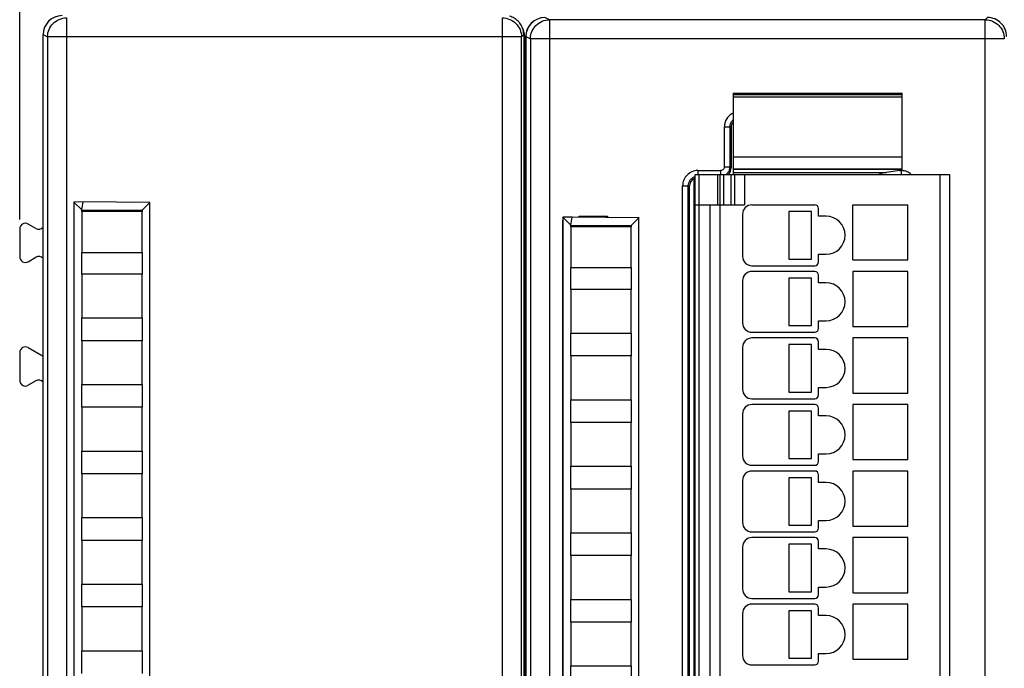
# Model space of a CAD drawing. Header units: millimetres. Extents: x 0 to 420, y 0 to 297.
# Tile 66 of 76: x 234 to 286, y 200 to 234. Entities that reach past the tile are written whole.
import ezdxf

# ---------------------------------------------------------------- set-up
doc = ezdxf.new("R2010")
doc.units = ezdxf.units.MM
doc.header["$LTSCALE"] = 23.1
doc.layers.get('0').update_dxf_attribs({"linetype": 'CONTINUOUS'})
doc.layers.add('1', color=7, linetype='CONTINUOUS')
doc.styles.get("Standard").update_dxf_attribs({"font": 'txt', "width": 0.85})
doc.dimstyles.new('DIMSTYLE_2', dxfattribs={"dimtxt": 3.5, "dimasz": 3.5, "dimexe": 1, "dimexo": 0.5, "dimgap": 0.875, "dimtad": 1, "dimdec": 1, "dimdsep": 46, "dimtxsty": 'STANDARD', "dimblk": '_FILLED', "dimblk1": '_FILLED', "dimblk2": '_FILLED', "dimcen": 0.09, "dimadec": 4, "dimazin": 2, "dimtp": 0.15, "dimtm": 0.15, "dimtfac": 1, "dimtdec": 1, "dimtofl": 0, "dimtmove": 0, "dimatfit": 3, "dimldrblk": '_FILLED', "dimfxl": 1, "dimtolj": 1, "dimarcsym": 0})

# ---------------------------------------------------------------- blocks, each defined once
blk = doc.blocks.new('_FILLED')
at = {"color": 0, "linetype": 'BYBLOCK'}
blk.add_solid([(0, 0), (-1, 0.143), (-1, -0.143)], dxfattribs=at)
blk = doc.blocks.new('*D1')
at = {"color": 2, "linetype": 'CONTINUOUS'}
for p, q in [((234.011, 223.896), (234.011, 270.038)), ((336.594, 233.898), (336.594, 270.038)), ((234.011, 269.038), (285.302, 269.038)), ((336.594, 269.038), (285.302, 269.038))]:
    blk.add_line(p, q, dxfattribs=at)
at = {"color": 2, "linetype": 'CONTINUOUS', "xscale": 3.5, "yscale": 3.5, "zscale": 3.5, "rotation": 180}
blk.add_blockref('_FILLED', (234.011, 269.038), dxfattribs=at)
at = {"color": 2, "linetype": 'CONTINUOUS', "xscale": 3.5, "yscale": 3.5, "zscale": 3.5}
blk.add_blockref('_FILLED', (336.594, 269.038), dxfattribs=at)
at = {"color": 2, "linetype": 'CONTINUOUS', "insert": (285.302, 273.413), "char_height": 3.5, "width": 18.375, "attachment_point": 2, "line_spacing_factor": 0.9}
blk.add_mtext('102.6', dxfattribs=at)

msp = doc.modelspace()

# ---------------------------------------------------------------- linework, layer by layer
at = {"color": 9, "linetype": 'CONTINUOUS'}
for p, q in [((236.4791, 234.49753), (236.4791, 144.73331)), ((259.42546, 144.73331), (259.42546, 234.49753)), ((261.89693, 234.39753), (261.66114, 234.51542)), ((261.89693, 234.39753), (261.89693, 144.63331)), ((284.84329, 234.39753), (284.96118, 234.51542)), ((284.84329, 144.63331), (284.84329, 234.39753)), ((235.24331, 233.61554), (235.47926, 233.49757)), ((235.47926, 233.49757), (235.47926, 145.73327)), ((260.42542, 233.49757), (235.47926, 233.49757)), ((260.54331, 233.61543), (260.42542, 233.49755)), ((260.66114, 233.51554), (260.89708, 233.39757)), ((260.89708, 233.39757), (260.89708, 145.63327)), ((285.84325, 233.39757), (260.89708, 233.39757)), ((280.46114, 230.4486), (271.56114, 230.4486)), ((280.46114, 230.33541), (271.56114, 230.33541)), ((271.10857, 226.66786), (271.10857, 228.76847)), ((271.10857, 228.76847), (271.40839, 228.76847)), ((271.40839, 226.66786), (271.40839, 228.76847)), ((271.40839, 228.76847), (271.46114, 228.71573)), ((271.56114, 227.19485), (280.46114, 227.19485)), ((271.10857, 226.66786), (271.40839, 226.66786)), ((271.46114, 226.61512), (271.40839, 226.66786)), ((280.46114, 226.51844), (271.56114, 226.51844)), ((269.70808, 226.46799), (269.70808, 226.25959)), ((269.70808, 226.46799), (270.90869, 226.46799)), ((269.76114, 226.26542), (269.76114, 153.06542)), ((270.76114, 224.66542), (270.76114, 226.26542)), ((270.90869, 226.46799), (270.90869, 226.25959)), ((271.06114, 226.26542), (271.06114, 224.66542)), ((271.46114, 224.66542), (271.46114, 226.26542)), ((272.16114, 226.26542), (272.16114, 224.66542)), ((280.32474, 226.46799), (280.41419, 226.46799)), ((280.41419, 226.46799), (280.41419, 226.27874)), ((282.46114, 153.06542), (282.46114, 226.26542)), ((268.90857, 153.36237), (268.90857, 225.66847)), ((268.90857, 225.66847), (269.20839, 225.66847)), ((269.20839, 153.36237), (269.20839, 225.66847)), ((269.20839, 225.66847), (269.26114, 225.61573)), ((270.86114, 224.66542), (270.86114, 154.66542))]:
    msp.add_line(p, q, dxfattribs=at)
at = {"color": 7, "linetype": 'CONTINUOUS'}
for p, q in [((284.84329, 234.39753), (261.89693, 234.39753)), ((235.24331, 145.61531), (235.24331, 233.61554)), ((260.42542, 145.73333), (260.42542, 233.49755)), ((260.54331, 233.61543), (260.54331, 145.61538)), ((260.60204, 145.51542), (260.60204, 233.51542)), ((260.65204, 233.51542), (260.65204, 145.51542)), ((260.66114, 145.51531), (260.66114, 233.51554)), ((260.60204, 230.31542), (260.66114, 230.31542)), ((260.66114, 230.21066), (260.60204, 230.21066)), ((271.56114, 230.53701), (280.46114, 230.53701)), ((271.56114, 230.53692), (271.56114, 226.56555)), ((280.46114, 226.56543), (280.46114, 230.53692)), ((271.46114, 228.71573), (271.46114, 226.61512)), ((271.56114, 226.56542), (280.46114, 226.56542)), ((271.56114, 226.55083), (271.56114, 226.26542)), ((280.46114, 226.48909), (280.46114, 226.55083)), ((269.51114, 152.98085), (269.51114, 226.04999)), ((269.56114, 153.06542), (269.56114, 226.26542)), ((269.56114, 226.26542), (282.96114, 226.26542)), ((270.86114, 226.26542), (270.86114, 224.66542)), ((271.56114, 226.36035), (279.62894, 226.36035)), ((271.66114, 224.66542), (271.66114, 226.26542)), ((280.46114, 226.48909), (279.62894, 226.36035)), ((282.96114, 226.26542), (282.96114, 153.06542)), ((269.26114, 225.61573), (269.26114, 153.41512)), ((269.51114, 225.61542), (269.56114, 225.61542)), ((237.34392, 224.81542), (236.86048, 224.81122)), ((236.86048, 224.81122), (237.28128, 224.39528)), ((236.86114, 224.813), (236.86114, 155.42027)), ((237.28128, 224.39528), (237.34392, 224.81542)), ((240.86592, 224.78481), (237.34392, 224.81542)), ((240.86114, 224.78006), (240.45699, 224.37938)), ((240.86114, 155.44905), (240.86114, 224.78006)), ((269.56114, 224.66542), (272.16114, 224.66542)), ((270.36114, 154.66542), (270.36114, 224.66542)), ((272.56114, 224.66542), (275.86114, 224.66542)), ((276.06114, 224.06542), (276.06114, 224.46542)), ((277.86114, 221.76542), (277.86114, 224.66542)), ((277.86114, 224.66542), (280.76114, 224.66542)), ((280.76114, 221.76542), (280.76114, 224.66542)), ((237.28114, 224.31542), (237.28114, 222.16542)), ((240.45714, 224.31542), (237.28114, 224.31542)), ((237.28126, 224.31542), (237.28128, 224.39285)), ((237.28128, 224.39528), (240.45699, 224.37938)), ((240.45699, 224.37938), (240.45701, 224.31542)), ((240.45714, 222.16542), (240.45714, 224.31542)), ((263.09392, 224.01542), (262.61048, 224.01122)), ((262.61048, 224.01122), (263.03128, 223.59528)), ((262.61114, 224.013), (262.61114, 154.62027)), ((263.03128, 223.59528), (263.09392, 224.01542)), ((266.61592, 223.98481), (263.09392, 224.01542)), ((263.46114, 224.01223), (263.46114, 224.06542)), ((263.46114, 224.06542), (264.96114, 224.06542)), ((264.96114, 224.06542), (264.96114, 223.99919)), ((266.61114, 223.98006), (266.20699, 223.57938)), ((266.61114, 154.64905), (266.61114, 223.98006)), ((272.06114, 224.16542), (272.06114, 221.96542)), ((274.49644, 224.31542), (274.49644, 221.81542)), ((275.69644, 224.31542), (274.49644, 224.31542)), ((275.69644, 221.81542), (275.69644, 224.31542)), ((276.46114, 224.06542), (276.06114, 224.06542)), ((234.8612, 223.42464), (234.46107, 223.65565)), ((262.59828, 155.17757), (262.59828, 223.85328)), ((262.59828, 223.85328), (262.61114, 223.84042)), ((262.59828, 223.85328), (262.61114, 223.85328)), ((263.03114, 223.51542), (263.03114, 221.36542)), ((266.20714, 223.51542), (263.03114, 223.51542)), ((263.03126, 223.51542), (263.03128, 223.59285)), ((263.03128, 223.59528), (266.20699, 223.57938)), ((266.20699, 223.57938), (266.20701, 223.51542)), ((266.20714, 221.36542), (266.20714, 223.51542)), ((234.01114, 223.39589), (234.01114, 221.93496)), ((234.46107, 221.67519), (234.8612, 221.90621)), ((237.28114, 222.16542), (240.45714, 222.16542)), ((237.28126, 221.01542), (237.28126, 222.16542)), ((240.45701, 222.16542), (240.45701, 221.01542)), ((276.06114, 221.66542), (276.06114, 222.06542)), ((276.06114, 222.06542), (276.46114, 222.06542)), ((263.03114, 221.36542), (266.20714, 221.36542)), ((263.03126, 220.21542), (263.03126, 221.36542)), ((266.20701, 221.36542), (266.20701, 220.21542)), ((272.56114, 221.46542), (275.86114, 221.46542)), ((274.49644, 221.81542), (275.69644, 221.81542)), ((277.86114, 221.76542), (280.76114, 221.76542)), ((237.28114, 221.01542), (237.28114, 218.71542)), ((240.45714, 221.01542), (237.28114, 221.01542)), ((240.45714, 218.71542), (240.45714, 221.01542)), ((275.86114, 221.16542), (272.56114, 221.16542)), ((274.49644, 220.81542), (274.49644, 218.31542)), ((275.69644, 220.81542), (274.49644, 220.81542)), ((275.69644, 218.31542), (275.69644, 220.81542)), ((276.06114, 220.56542), (276.06114, 220.96542)), ((277.86114, 221.16542), (277.86114, 218.26542)), ((280.76114, 221.16542), (277.86114, 221.16542)), ((280.76114, 218.26542), (280.76114, 221.16542)), ((272.06114, 220.66542), (272.06114, 218.46542)), ((276.46114, 220.56542), (276.06114, 220.56542)), ((263.03114, 220.21542), (263.03114, 217.91542)), ((266.20714, 220.21542), (263.03114, 220.21542)), ((266.20714, 217.91542), (266.20714, 220.21542)), ((237.28114, 218.71542), (240.45714, 218.71542)), ((237.28126, 217.51542), (237.28126, 218.71542)), ((240.45701, 218.71542), (240.45701, 217.51542)), ((274.49644, 218.31542), (275.69644, 218.31542)), ((276.06114, 218.16542), (276.06114, 218.56542)), ((276.06114, 218.56542), (276.46114, 218.56542)), ((277.86114, 218.26542), (280.76114, 218.26542)), ((263.03114, 217.91542), (266.20714, 217.91542)), ((263.03126, 216.71542), (263.03126, 217.91542)), ((266.20701, 217.91542), (266.20701, 216.71542)), ((272.56114, 217.96542), (275.86114, 217.96542)), ((237.28114, 217.51542), (237.28114, 215.21542)), ((240.45714, 217.51542), (237.28114, 217.51542)), ((240.45714, 215.21542), (240.45714, 217.51542)), ((275.86114, 217.66542), (272.56114, 217.66542)), ((274.49644, 217.31542), (274.49644, 214.81542)), ((275.69644, 217.31542), (274.49644, 217.31542)), ((275.69644, 214.81542), (275.69644, 217.31542)), ((276.06114, 217.06542), (276.06114, 217.46542)), ((277.86114, 217.66542), (277.86114, 214.76542)), ((280.76114, 217.66542), (277.86114, 217.66542)), ((280.76114, 214.76542), (280.76114, 217.66542)), ((234.01114, 216.89589), (234.01114, 215.43496)), ((234.46107, 217.15565), (235.24331, 216.70403)), ((263.03114, 216.71542), (263.03114, 214.41542)), ((266.20714, 216.71542), (263.03114, 216.71542)), ((266.20714, 214.41542), (266.20714, 216.71542)), ((272.06114, 217.16542), (272.06114, 214.96542)), ((276.46114, 217.06542), (276.06114, 217.06542)), ((234.8612, 215.40621), (234.46107, 215.17519)), ((237.28114, 215.21542), (240.45714, 215.21542)), ((237.28126, 214.01542), (237.28126, 215.21542)), ((240.45701, 215.21542), (240.45701, 214.01542)), ((274.49644, 214.81542), (275.69644, 214.81542)), ((276.06114, 214.66542), (276.06114, 215.06542)), ((276.06114, 215.06542), (276.46114, 215.06542)), ((277.86114, 214.76542), (280.76114, 214.76542)), ((263.03114, 214.41542), (266.20714, 214.41542)), ((263.03126, 213.21542), (263.03126, 214.41542)), ((266.20701, 214.41542), (266.20701, 213.21542)), ((272.56114, 214.46542), (275.86114, 214.46542)), ((275.86114, 214.16542), (272.56114, 214.16542)), ((277.86114, 214.16542), (277.86114, 211.26542)), ((280.76114, 214.16542), (277.86114, 214.16542)), ((280.76114, 211.26542), (280.76114, 214.16542)), ((237.28114, 214.01542), (237.28114, 211.71542)), ((240.45714, 214.01542), (237.28114, 214.01542)), ((240.45714, 211.71542), (240.45714, 214.01542)), ((272.06114, 213.66542), (272.06114, 211.46542)), ((274.49644, 213.81542), (274.49644, 211.31542)), ((275.69644, 213.81542), (274.49644, 213.81542)), ((275.69644, 211.31542), (275.69644, 213.81542)), ((276.06114, 213.56542), (276.06114, 213.96542)), ((276.46114, 213.56542), (276.06114, 213.56542)), ((263.03114, 213.21542), (263.03114, 210.91542)), ((266.20714, 213.21542), (263.03114, 213.21542)), ((266.20714, 210.91542), (266.20714, 213.21542)), ((237.28114, 211.71542), (240.45714, 211.71542)), ((237.28126, 210.51542), (237.28126, 211.71542)), ((240.45701, 211.71542), (240.45701, 210.51542)), ((276.06114, 211.16542), (276.06114, 211.56542)), ((276.06114, 211.56542), (276.46114, 211.56542)), ((272.56114, 210.96542), (275.86114, 210.96542)), ((274.49644, 211.31542), (275.69644, 211.31542)), ((277.86114, 211.26542), (280.76114, 211.26542)), ((237.28114, 210.51542), (237.28114, 208.21542)), ((240.45714, 210.51542), (237.28114, 210.51542)), ((240.45714, 208.21542), (240.45714, 210.51542)), ((263.03114, 210.91542), (266.20714, 210.91542)), ((263.03126, 209.71542), (263.03126, 210.91542)), ((266.20701, 210.91542), (266.20701, 209.71542)), ((275.86114, 210.66542), (272.56114, 210.66542)), ((276.06114, 210.06542), (276.06114, 210.46542)), ((277.86114, 210.66542), (277.86114, 207.76542)), ((280.76114, 210.66542), (277.86114, 210.66542)), ((280.76114, 207.76542), (280.76114, 210.66542)), ((272.06114, 210.16542), (272.06114, 207.96542)), ((274.49644, 210.31542), (274.49644, 207.81542)), ((275.69644, 210.31542), (274.49644, 210.31542)), ((275.69644, 207.81542), (275.69644, 210.31542)), ((276.46114, 210.06542), (276.06114, 210.06542)), ((260.60204, 209.91542), (260.65204, 209.91542)), ((260.65204, 209.90233), (260.60204, 209.90233)), ((263.03114, 209.71542), (263.03114, 207.41542)), ((266.20714, 209.71542), (263.03114, 209.71542)), ((266.20714, 207.41542), (266.20714, 209.71542)), ((237.28114, 208.21542), (240.45714, 208.21542)), ((237.28126, 207.01542), (237.28126, 208.21542)), ((240.45701, 208.21542), (240.45701, 207.01542)), ((276.06114, 207.66542), (276.06114, 208.06542)), ((276.06114, 208.06542), (276.46114, 208.06542)), ((263.03114, 207.41542), (266.20714, 207.41542)), ((263.03126, 206.21542), (263.03126, 207.41542)), ((266.20701, 207.41542), (266.20701, 206.21542)), ((272.56114, 207.46542), (275.86114, 207.46542)), ((274.49644, 207.81542), (275.69644, 207.81542)), ((277.86114, 207.76542), (280.76114, 207.76542)), ((237.28114, 207.01542), (237.28114, 204.71542)), ((240.45714, 207.01542), (237.28114, 207.01542)), ((240.45714, 204.71542), (240.45714, 207.01542)), ((275.86114, 207.16542), (272.56114, 207.16542)), ((274.49644, 206.81542), (274.49644, 204.31542)), ((275.69644, 206.81542), (274.49644, 206.81542)), ((275.69644, 204.31542), (275.69644, 206.81542)), ((276.06114, 206.56542), (276.06114, 206.96542)), ((277.86114, 207.16542), (277.86114, 204.26542)), ((280.76114, 207.16542), (277.86114, 207.16542)), ((280.76114, 204.26542), (280.76114, 207.16542)), ((272.06114, 206.66542), (272.06114, 204.46542)), ((276.46114, 206.56542), (276.06114, 206.56542)), ((263.03114, 206.21542), (263.03114, 203.91542)), ((266.20714, 206.21542), (263.03114, 206.21542)), ((266.20714, 203.91542), (266.20714, 206.21542)), ((237.28114, 204.71542), (240.45714, 204.71542)), ((237.28126, 203.51542), (237.28126, 204.71542)), ((240.45701, 204.71542), (240.45701, 203.51542)), ((274.49644, 204.31542), (275.69644, 204.31542)), ((276.06114, 204.16542), (276.06114, 204.56542)), ((276.06114, 204.56542), (276.46114, 204.56542)), ((277.86114, 204.26542), (280.76114, 204.26542)), ((263.03114, 203.91542), (266.20714, 203.91542)), ((263.03126, 202.71542), (263.03126, 203.91542)), ((266.20701, 203.91542), (266.20701, 202.71542)), ((272.56114, 203.96542), (275.86114, 203.96542)), ((237.28114, 203.51542), (237.28114, 201.21542)), ((240.45714, 203.51542), (237.28114, 203.51542)), ((240.45714, 201.21542), (240.45714, 203.51542)), ((275.86114, 203.66542), (272.56114, 203.66542)), ((274.49644, 203.31542), (274.49644, 200.81542)), ((275.69644, 203.31542), (274.49644, 203.31542)), ((275.69644, 200.81542), (275.69644, 203.31542)), ((276.06114, 203.06542), (276.06114, 203.46542)), ((277.86114, 203.66542), (277.86114, 200.76542)), ((280.76114, 203.66542), (277.86114, 203.66542)), ((280.76114, 200.76542), (280.76114, 203.66542)), ((263.03114, 202.71542), (263.03114, 200.41542)), ((266.20714, 202.71542), (263.03114, 202.71542)), ((266.20714, 200.41542), (266.20714, 202.71542)), ((272.06114, 203.16542), (272.06114, 200.96542)), ((276.46114, 203.06542), (276.06114, 203.06542)), ((237.28114, 201.21542), (240.45714, 201.21542)), ((237.28126, 200.01542), (237.28126, 201.21542)), ((240.45701, 201.21542), (240.45701, 200.01542)), ((274.49644, 200.81542), (275.69644, 200.81542)), ((276.06114, 200.66542), (276.06114, 201.06542)), ((276.06114, 201.06542), (276.46114, 201.06542)), ((277.86114, 200.76542), (280.76114, 200.76542)), ((263.03114, 200.41542), (266.20714, 200.41542)), ((263.03126, 199.21542), (263.03126, 200.41542)), ((266.20701, 200.41542), (266.20701, 199.21542)), ((272.56114, 200.46542), (275.86114, 200.46542))]:
    msp.add_line(p, q, dxfattribs=at)
for centre, radius, start, end in [((259.54538, 233.61769), 0.99695, 39.914694, 44.991932), ((261.65204, 233.51542), 1, 90, 180), ((259.53941, 233.6127), 1.00474, 27.282066, 39.914609), ((259.60204, 233.51542), 1, 0, 33.897086), ((259.54319, 233.61539), 1.00015, 19.987943, 27.244484), ((259.53582, 233.61417), 1.00749, 0.07407, 19.910029), ((272.56114, 224.16542), 0.5, 90, 180), ((275.86114, 224.46542), 0.2, 0, 90), ((276.46114, 223.06542), 1, 270, 90), ((272.56114, 221.96542), 0.5, 180, 270), ((275.86114, 221.66542), 0.2, 270, 360), ((272.56114, 220.66542), 0.5, 90, 180), ((275.86114, 220.96542), 0.2, 0, 90), ((276.46114, 219.56542), 1, 270, 90), ((272.56114, 218.46542), 0.5, 180, 270), ((275.86114, 218.16542), 0.2, 270, 360), ((272.56114, 217.16542), 0.5, 90, 180), ((275.86114, 217.46542), 0.2, 0, 90), ((276.46114, 216.06542), 1, 270, 90), ((272.56114, 214.96542), 0.5, 180, 270), ((275.86114, 214.66542), 0.2, 270, 360), ((272.56114, 213.66542), 0.5, 90, 180), ((275.86114, 213.96542), 0.2, 0, 90), ((260.29316, 212.91536), 1.00007, 68.410235, 72.008419), ((276.46114, 212.56542), 1, 270, 90), ((272.56114, 211.46542), 0.5, 180, 270), ((275.86114, 211.16542), 0.2, 270, 360), ((272.56114, 210.16542), 0.5, 90, 180), ((275.86114, 210.46542), 0.2, 0, 90), ((276.46114, 209.06542), 1, 270, 90), ((272.56114, 207.96542), 0.5, 180, 270), ((275.86114, 207.66542), 0.2, 270, 360), ((272.56114, 206.66542), 0.5, 90, 180), ((275.86114, 206.96542), 0.2, 0, 90), ((276.46114, 205.56542), 1, 270, 90), ((272.56114, 204.46542), 0.5, 180, 270), ((275.86114, 204.16542), 0.2, 270, 360), ((272.56114, 203.16542), 0.5, 90, 180), ((275.86114, 203.46542), 0.2, 0, 90), ((276.46114, 202.06542), 1, 270, 90), ((272.56114, 200.96542), 0.5, 180, 270), ((275.86114, 200.66542), 0.2, 270, 360)]:
    msp.add_arc(centre, radius, start, end, dxfattribs=at)
at = {"color": 9, "linetype": 'CONTINUOUS'}
for centre, radius, start, end in [((236.47936, 233.49742), 1.0001, 178.991556, 179.991265), ((261.89718, 233.39742), 1.0001, 178.991556, 179.991265), ((271.90426, 228.77713), 0.79028, 115.765595, 120.371047), ((270.91052, 226.66825), 0.49855, 306.078032, 309.814112), ((270.91642, 226.66122), 0.48937, 309.810126, 314.91041), ((270.91303, 226.66398), 0.49372, 314.962981, 324.530373), ((280.39969, 225.53435), 0.93375, 86.314261, 89.11022)]:
    msp.add_arc(centre, radius, start, end, dxfattribs=at)
at = {"color": 7, "linetype": 'CONTINUOUS'}
for centre, major_axis, ratio, start_param, end_param in [((236.24346, 233.61538), (-0.89461, 0.44727), 0.99980964, 5.17608228, 6.74672631), ((261.66129, 233.51538), (-0.89461, 0.44727), 0.99980964, -1.10710303, 0.463541), ((271.96144, 228.71512), (0.35398, -0.35398), 0.99878277, -3.00026401, -2.35680348), ((270.96083, 226.61573), (-0.35398, 0.35398), 0.99878277, 9.42477796, 10.20956714), ((269.76144, 225.61512), (0.35398, -0.35398), 0.99878277, 2.76650143, 3.92638183), ((234.31118, 223.39573), (-0.15009, 0.25997), 0.9993912, -1.04693381, 1.04693381), ((235.01109, 223.68456), (-0.15009, 0.25997), 0.9993912, 8.37784415, 9.77672679), ((234.31118, 221.93512), (0.15009, 0.25997), 0.9993912, 2.09465884, 4.18852647), ((235.01109, 221.64628), (0.15009, 0.25997), 0.9993912, 5.93088331, 7.33011912), ((234.31118, 216.89573), (-0.15009, 0.25997), 0.9993912, -1.04693391, 1.04693391), ((234.31118, 215.43512), (0.15009, 0.25997), 0.9993912, 2.0946591, 4.1885262), ((235.01109, 215.14628), (0.15009, 0.25997), 0.9993912, 5.93088357, 7.33011886)]:
    msp.add_ellipse(centre, major_axis=major_axis, ratio=ratio, start_param=start_param, end_param=end_param, dxfattribs=at)
at = {"color": 9, "linetype": 'CONTINUOUS'}
for points, knots in [([(235.77216, 234.2046), (235.86411, 234.29656), (236.08641, 234.44572), (236.34907, 234.49751), (236.4791, 234.49753)], [0, 0, 0, 0, 0.50001902, 1, 1, 1, 1]), ([(259.42546, 234.49753), (259.55551, 234.49752), (259.8182, 234.44575), (260.04055, 234.29659), (260.13251, 234.20462)], [0, 0, 0, 0, 0.49999387, 1, 1, 1, 1]), ([(261.18999, 234.1046), (261.28194, 234.19656), (261.50424, 234.34572), (261.7669, 234.39751), (261.89693, 234.39753)], [0, 0, 0, 0, 0.50001902, 1, 1, 1, 1]), ([(284.84329, 234.39753), (284.97334, 234.39752), (285.23603, 234.34575), (285.45838, 234.19659), (285.55034, 234.10462)], [0, 0, 0, 0, 0.49999387, 1, 1, 1, 1]), ([(235.47941, 233.51502), (235.48165, 233.64219), (235.53561, 233.89808), (235.68222, 234.11465), (235.77216, 234.2046)], [0, 0, 0, 0, 0.49996758, 1, 1, 1, 1]), ([(260.13251, 234.20462), (260.22448, 234.11266), (260.37365, 233.89031), (260.42541, 233.6276), (260.42542, 233.49754)], [0, 0, 0, 0, 0.50000761, 1, 1, 1, 1]), ([(260.89724, 233.41502), (260.89948, 233.54219), (260.95344, 233.79808), (261.10005, 234.01465), (261.18999, 234.1046)], [0, 0, 0, 0, 0.49996758, 1, 1, 1, 1]), ([(285.55034, 234.10462), (285.6423, 234.01266), (285.79148, 233.79031), (285.84324, 233.5276), (285.84325, 233.39754)], [0, 0, 0, 0, 0.50000761, 1, 1, 1, 1]), ([(271.50469, 229.45896), (271.38622, 229.38954), (271.23199, 229.23438), (271.12689, 228.97684), (271.10966, 228.8377), (271.10857, 228.76847)], [0, 0, 0, 0, 0.49792695, 0.74893729, 1, 1, 1, 1]), ([(271.4086, 228.76847), (271.40839, 228.83489), (271.43548, 228.96916), (271.51317, 229.08183), (271.56084, 229.12807)], [0, 0, 0, 0, 0.49997079, 1, 1, 1, 1]), ([(271.10857, 226.66786), (271.10857, 226.61687), (271.06592, 226.5107), (270.95968, 226.46786), (270.90869, 226.46799)], [0, 0, 0, 0, 0.50002267, 1, 1, 1, 1]), ([(271.31513, 226.37749), (271.345, 226.41938), (271.39223, 226.51288), (271.40835, 226.61642), (271.40839, 226.66786)], [0, 0, 0, 0, 0.50003536, 1, 1, 1, 1]), ([(269.70808, 226.46799), (269.60409, 226.46633), (269.3936, 226.42752), (269.1285, 226.24805), (268.94905, 225.98295), (268.9102, 225.77247), (268.90857, 225.66847)], [0, 0, 0, 0, 0.25002688, 0.50000304, 0.74997642, 1, 1, 1, 1]), ([(269.2086, 225.66847), (269.20843, 225.72123), (269.22523, 225.82759), (269.29941, 225.97024), (269.41378, 226.08331), (269.51045, 226.13061), (269.56088, 226.14613)], [0, 0, 0, 0, 0.25002179, 0.50008758, 0.74992126, 1, 1, 1, 1]), ([(280.94585, 226.26556), (280.87949, 226.32473), (280.72592, 226.42227), (280.54846, 226.46044), (280.45971, 226.46617)], [0, 0, 0, 0, 0.49993855, 1, 1, 1, 1])]:
    msp.add_open_spline(points, degree=3, knots=knots, dxfattribs=at)
at = {"color": 7, "linetype": 'CONTINUOUS'}
for points, knots in [([(260.25043, 234.32255), (260.1889, 234.38408), (260.0491, 234.49145), (259.8862, 234.55886), (259.80214, 234.58135)], [0, 0, 0, 0, 0.49999974, 1, 1, 1, 1]), ([(285.66826, 234.22255), (285.5763, 234.31451), (285.35394, 234.46366), (285.09124, 234.51542), (284.96118, 234.51542)], [0, 0, 0, 0, 0.50000007, 1, 1, 1, 1]), ([(285.96114, 233.51547), (285.96114, 233.64552), (285.90937, 233.90822), (285.76022, 234.13058), (285.66826, 234.22255)], [0, 0, 0, 0, 0.50000009, 1, 1, 1, 1]), ([(279.62894, 226.36035), (279.59515, 226.35754), (279.45992, 226.3416), (279.32633, 226.30608), (279.23245, 226.26544)], [0, 0, 0, 0, 0.24894787, 1, 1, 1, 1])]:
    msp.add_open_spline(points, degree=3, knots=knots, dxfattribs=at)
at = {"layer": '1', "color": 1, "linetype": 'CONTINUOUS'}
msp.add_line((269.51114, 225.61542), (269.51114, 226.04999), dxfattribs=at)

# ---------------------------------------------------------------- dimensions: what is measured, and where the dimension line sits
at = {"color": 2, "linetype": 'CONTINUOUS'}
dim = msp.add_linear_dim(base=(336.5937, 269.03791), p1=(234.01114, 223.39589), p2=(336.5937, 233.39757), dimstyle='DIMSTYLE_2', dxfattribs=at)
dim.commit()
dim.dimension.update_dxf_attribs({"geometry": '*D1', "text_midpoint": (284.80241, 269.03791), "dimtype": 160})

doc.saveas('drawing.dxf')
